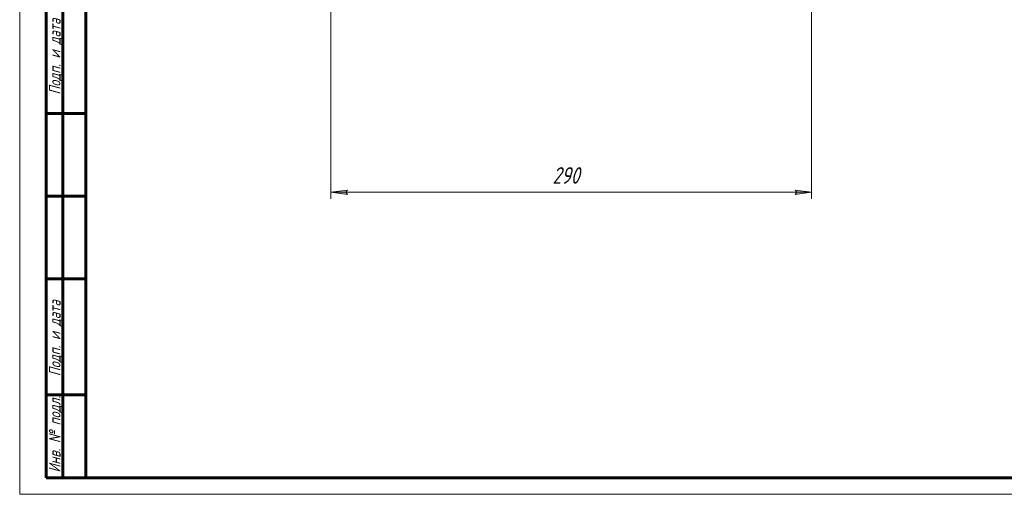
# Model space of a CAD drawing. Header units: millimetres. Extents: x 0 to 594, y 0 to 420.
# Tile 1 of 8: x 0 to 297, y 0 to 143. Entities that reach past the tile are written whole.
import ezdxf

# ---------------------------------------------------------------- set-up
doc = ezdxf.new("R2010")
doc.units = ezdxf.units.MM
doc.linetypes.add('K5LT_BASIC', pattern=[0])
doc.linetypes.add('K5LT_THIN', pattern=[0])
doc.layers.add('Системный слой', color=7, linetype='Continuous')
doc.layers.add('Системный слой (1)', color=251, linetype='Continuous', true_color=0x6c6c6c)
doc.styles.add('KDIMTEXTSTYLE', font='txt', dxfattribs={"width": 0.96, "oblique": 15, "height": 5})
doc.styles.add('KTEXTSTYLE', font='txt', dxfattribs={"width": 0.96, "height": 5})
doc.dimstyles.new('KDIMSTYLE (0.50)', dxfattribs={"dimtxt": 5, "dimasz": 1, "dimexe": 2, "dimexo": 0, "dimgap": 1, "dimtad": 1, "dimlfac": 2, "dimtxsty": 'KDIMTEXTSTYLE', "dimsah": 1, "dimcen": 0, "dimdle": 1, "dimadec": 0, "dimazin": 0, "dimtfac": 0.667, "dimtmove": 0, "dimatfit": 3, "dimfxl": 1, "dimtvp": 1, "dimtolj": 1, "dimtzin": 0, "dimarcsym": 0})

# ---------------------------------------------------------------- blocks, each defined once
blk = doc.blocks.new('D0')
at = {"layer": 'Системный слой (1)'}
for points in [[(98.37, 91.18), (98.87, 91.83), (93.87, 91.18), (98.87, 90.52)], [(233.87, 90.52), (238.87, 91.18), (233.87, 91.83), (234.37, 91.18)]]:
    blk.add_hatch(color=7, dxfattribs=at).paths.add_polyline_path(points)
at = {"layer": 'Системный слой (1)', "color": 7, "linetype": 'K5LT_THIN', "lineweight": 18, "true_color": 0xffffff}
for p, q in [((93.87, 161.55), (93.87, 89.18)), ((238.87, 161.55), (238.87, 89.18)), ((93.87, 91.18), (98.87, 91.83)), ((98.87, 90.52), (93.87, 91.18)), ((98.87, 91.83), (98.37, 91.18)), ((98.37, 91.18), (98.87, 90.52)), ((234.37, 91.18), (233.87, 91.83)), ((233.87, 91.83), (238.87, 91.18)), ((238.87, 91.18), (233.87, 90.52)), ((233.87, 90.52), (234.37, 91.18))]:
    blk.add_line(p, q, dxfattribs=at)
blk.add_wipeout([(160.7, 92.18), (160.7, 99.56), (171.59, 99.56), (171.59, 92.18)]).dxf.layer = 'Системный слой (1)'
blk.add_line((93.87, 91.18), (238.87, 91.18), dxfattribs=at)
at = {"layer": 'Системный слой (1)', "color": 7, "insert": (160.7, 98.76), "char_height": 5, "attachment_point": 1, "style": 'KTEXTSTYLE'}
blk.add_mtext('\\fArial|b0|c204|p34;\\H5.0;\\W1.000;\\Q15;\\fGOST Type AU|b0|i0|c204|p34;\\Q15;\\W0.960;290', dxfattribs=at)
blk = doc.blocks.new('KDIMARROW_01')
at = {"layer": 'Системный слой'}
blk.add_hatch(color=0, dxfattribs=at).paths.add_polyline_path([(-5, -0.66), (0, 0), (-5, 0.66), (-4.5, 0)])
at = {"layer": 'Системный слой', "color": 0, "linetype": 'K5LT_THIN', "lineweight": 18}
for p, q in [((-4.5, 0), (-5, 0.66)), ((-5, 0.66), (0, 0)), ((0, 0), (-5, -0.66)), ((-5, -0.66), (-4.5, 0))]:
    blk.add_line(p, q, dxfattribs=at)
at = {"layer": 'Системный слой (1)', "color": 0, "linetype": 'K5LT_THIN', "lineweight": 18}
blk.add_line((417.14, 191.55), (416.64, 191.55), dxfattribs=at)
blk = doc.blocks.new('U44')
at = {"color": 7, "linetype": 'K5LT_THIN', "lineweight": 18, "true_color": 0xffffff}
for p, q in [((0, 0), (0, 420)), ((594, 0), (0, 0))]:
    blk.add_line(p, q, dxfattribs=at)
at = {"color": 143, "linetype": 'K5LT_BASIC', "lineweight": 60, "true_color": 0x33acca}
for p, q in [((20, 5), (20, 415)), ((8, 5), (8, 150)), ((13, 5), (13, 150)), ((20, 115), (8, 115)), ((20, 90), (8, 90)), ((20, 65), (8, 65)), ((20, 30), (8, 30)), ((20, 5), (8, 5)), ((589, 5), (20, 5))]:
    blk.add_line(p, q, dxfattribs=at)
at = {"color": 7, "char_height": 3.5, "attachment_point": 1, "rotation": 90, "style": 'KTEXTSTYLE'}
for s, insert in [('\\fArial|b0|c204|p34;\\H5.0;\\W1.000;\\Q15;\\fGOST Type AU|b0|i0|c204|p34;\\Q15;\\W0.960;\\H3.50;Подп. и дата', (8.82, 120.66)), ('\\fArial|b0|c204|p34;\\H5.0;\\W1.000;\\Q15;\\fGOST Type AU|b0|i0|c204|p34;\\Q15;\\W0.960;\\H3.50;Подп. и дата', (8.82, 35.66)), ('\\fArial|b0|c204|p34;\\H5.0;\\W1.000;\\Q15;\\fGOST Type AU|b0|i0|c204|p34;\\Q15;\\W0.960;\\H3.50;Инв. № подл.', (8.82, 6.57))]:
    blk.add_mtext(s, dxfattribs=dict(at, insert=insert))

msp = doc.modelspace()

# ---------------------------------------------------------------- dimensions: what is measured, and where the dimension line sits
at = {"layer": 'Системный слой (1)', "color": 7}
dim = msp.add_linear_dim(base=(93.8705, 91.176), p1=(238.8705, 161.5483), p2=(93.8705, 161.5483), dimstyle='KDIMSTYLE (0.50)', override={"dimexo": 0, "dimpost": '\\fGOST Type AU|b0|c204|p34;\\H5.0;\\W0.960;\\Q15;<>', "dimblk1": 'KDIMARROW_01', "dimblk2": 'KDIMARROW_01', "dimse1": 0, "dimse2": 0, "dimclrt": 7, "dimtol": 1, "dimtp": 0, "dimtm": 0, "dimtdec": 5, "dimtolj": 1}, dxfattribs=at)
dim.commit()
dim.dimension.update_dxf_attribs({"geometry": 'D0', "text_midpoint": (166.3705, 91.176), "dimtype": 160})

# ---------------------------------------------------------------- next in the draw order: block references
msp.add_blockref('U44', (0, 0))

doc.saveas('drawing.dxf')
